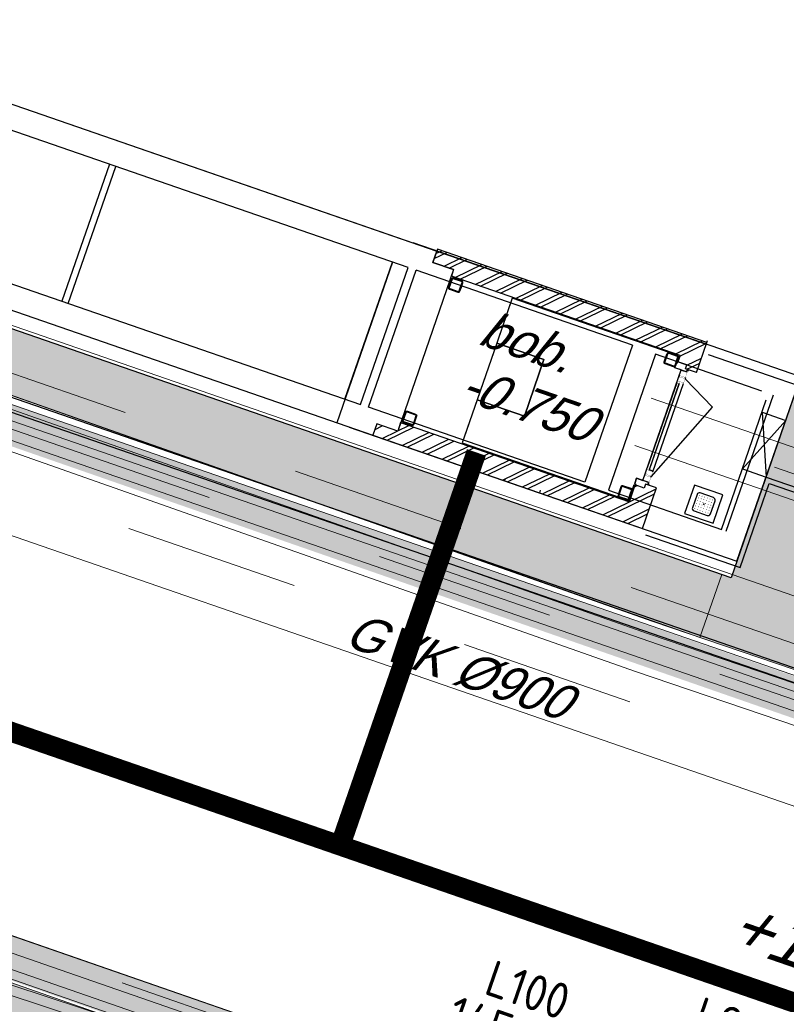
# Model space of a CAD drawing. Header units: metres. Extents: x 128615 to 129083, y 455669 to 456034.
# Tile 87 of 158: x 128803 to 128810, y 455838 to 455848. Entities that reach past the tile are written whole.
import ezdxf
from ezdxf.enums import TextEntityAlignment as Align
from ezdxf.lldxf.tags import DXFTag

# ---------------------------------------------------------------- set-up
doc = ezdxf.new("R2010")
doc.units = ezdxf.units.M
for name, pattern in [('DASHED', [19.05, 12.7, -6.35]), ('RI-AWZI_PROCESLEIDING', [18.45, 6, -1.8, 1.75, -1.8, 1.75, -1.8, 1.75, -1.8]), ('RI-AWZI_SLIBLEIDING', [11, 5, -3, 0, -3]), ('RI-AWZI_TERREINRIOLERING', [19.8, 6, -1.8, 2.4, -1.8, 1.8, -1.8, 2.4, -1.8])]:
    doc.linetypes.add(name, pattern=pattern)
for name, color, linetype, lineweight in [('B-CO-BC-BETONVORM-G', 50, 'Continuous', 18), ('B-WE-OG-HOOGTELIJN-G', 7, 'Continuous', 18), ('B-XX-GR-HAAG-G', 90, 'GR-HAAG1', 13), ('B-XX-KL-ELEKTRA-T25_HDSR', 7, 'Continuous', 35), ('B-XX-RI-AWZI_PROCESLEIDING-G', 30, 'RI-AWZI_PROCESLEIDING', 18), ('B-XX-RI-AWZI_SLIBLEIDING-G', 40, 'RI-AWZI_SLIBLEIDING', 18), ('B-XX-RI-AWZI_TERREINRIOLERING-G', 10, 'RI-AWZI_TERREINRIOLERING', 18), ('B-XX-VH-BESTRATING-V', 1, 'Continuous', 18), ('B-XX-VH-VERHARDING-V', 1, 'Continuous', 18)]:
    doc.layers.add(name, color=color, linetype=linetype, lineweight=lineweight)
for name, color, linetype in [('B-ME-IE-VERLICHTING-G', 1, 'Continuous'), ('B-XX-GR-GRAS-G', 90, 'Continuous'), ('B-XX-GR-KRUIDEN-G', 98, 'Continuous'), ('B-XX-KL-ELEKTRA-G_HDSR', 190, 'HDSR_Elektra'), ('B-XX-OG-BEBOUWING-G', 1, 'Continuous'), ('B-XX-RI-AWZI_BEDRIJFSWATER-G_HDSR', 150, 'HDSR_Bedrijfswater'), ('B-XX-RI-AWZI_PROCESLEIDING-T25_HDSR', 7, 'Continuous')]:
    doc.layers.add(name, color=color, linetype=linetype)
doc.styles.add('BURO-018', font='Isocp.shx', dxfattribs={"height": 360})
doc.styles.add('BURO-025', font='Isocp.shx', dxfattribs={"height": 500})
doc.styles.get("Standard").update_dxf_attribs({"font": 'arial.ttf'})
doc.styles.add('TAUW-ISOCP', font='tcb_isocp.shx')
doc.styles.add('tcb_isocp', font='tcb_isocp.shx')
doc.linetypes.add('GR-HAAG1', pattern='A,6,[176,NLCS.SHX,S=0.125,R=0,X=0,Y=0],-2', length=8)
tags = doc.linetypes.add('HDSR_Bedrijfswater', pattern='A,25,-2,["BW",Standard,S=1.5,R=0,X=0,Y=-0.75],-5', length=32).pattern_tags.tags
tags[6] = DXFTag(74, 10)
tags = doc.linetypes.add('HDSR_Elektra', pattern='A,25,-2,["E",Standard,S=1.5,R=0,X=0,Y=-0.75],-4', length=31).pattern_tags.tags
tags[6] = DXFTag(74, 10)

# ---------------------------------------------------------------- blocks, each defined once
blk = doc.blocks.new('111304D')
at = {"color": 0, "linetype": 'Continuous'}
for p, q in [((-3, 9.982), (-3, 7.482)), ((-3, 8.732), (1.5, 6.134)), ((-1.5, 8.5), (1.5, 8.5)), ((0, 1), (0, 8.5)), ((1.5, 5.134), (-1.5, 6.866)), ((1.5, 4.134), (-1.5, 5.866)), ((1.5, 3.134), (-1.5, 4.866)), ((1.5, 2.134), (-1.5, 3.866))]:
    blk.add_line(p, q, dxfattribs=at)
at = {"color": 0, "linetype": 'Continuous', "const_width": 0.5}
blk.add_lwpolyline([(-1.683, 7.116, 1), (-2.183, 7.116, 1)], format="xyb", close=True, dxfattribs=at)
at = {"color": 0, "linetype": 'Continuous'}
blk.add_circle((-1.933, 7.116), 0.5, dxfattribs=at)
blk.add_arc((0, 10), 1.5, 180, 0, dxfattribs=at)
at = {"color": 0, "linetype": 'Continuous', "style": 'BURO-018', "flags": 1}
blk.add_attdef('E_MATCODE', text='', height=1.8, rotation=262.5837, dxfattribs=at).set_placement((-436086809.669, 176092602.943), align=Align.MIDDLE)
at = {"color": 0, "linetype": 'Continuous', "style": 'BURO-018'}
for tag, p in [('E_GKAST', (0, 15.5)), ('E_GROEP', (0, 12.5)), ('E_SGROEP', (4.5, 12.5))]:
    blk.add_attdef(tag, text='', height=1.8, dxfattribs=at).set_placement(p, align=Align.MIDDLE)
at = {"color": 0, "linetype": 'Continuous', "style": 'BURO-018', "flags": 1}
blk.add_attdef('E_VERMCODE', text='', height=1.8, dxfattribs=at).set_placement((13, 12.5), align=Align.MIDDLE)
blk = doc.blocks.new('E00172')
at = {"color": 0, "linetype": 'Continuous', "const_width": 0.5}
blk.add_lwpolyline([(-2.5, 0.75), (2.5, 0.75)], dxfattribs=at)
at = {"color": 0, "linetype": 'Continuous'}
blk.add_circle((0, 3.5), 2.5, dxfattribs=at)
at = {"color": 0, "linetype": 'Continuous', "style": 'BURO-018'}
for tag, p in [('E_GKAST', (0, 11.5)), ('E_GROEP', (0, 8.5)), ('E_SGROEP', (4.5, 8.5)), ('E_ARMCODE', (0, 3.5)), ('E_SLET', (4.5, 2.5))]:
    blk.add_attdef(tag, text='', height=1.8, dxfattribs=at).set_placement(p, align=Align.MIDDLE)

msp = doc.modelspace()

# ---------------------------------------------------------------- hatches: boundary and pattern name
at = {"layer": 'B-XX-GR-GRAS-G'}
h = msp.add_hatch(dxfattribs=at)
h.set_pattern_fill('CROSS', color=256, scale=0.1, angle=-116.56329, style=0)
h.set_pattern_definition([(340.90658, (128738.9979, 455858.1423), (0.8077809, 0.392352), [0.3175, -0.9525]), (70.90658, (128739.096, 455857.94034), (-0.392352, 0.8077809), [0.3175, -0.9525])])
h.paths.add_polyline_path([(128845.8675, 455784.6486), (128847.5685, 455784.0598), (128847.7648, 455784.6268), (128846.0638, 455785.2156)])
h.paths.add_polyline_path([(128967.1056, 455860.4144), (128969.421, 455866.8918), (128880.9007, 455904.4097), (128810.0578, 455927.1028), (128808.0816, 455921.3937), (128811.586, 455919.9882), (128842.944, 455909.6013), (128874.3253, 455899.2846), (128897.3942, 455890.0888), (128932.2499, 455875.2516), (128958.9785, 455863.8749)])
edge = h.paths.add_edge_path()
edge.add_line((128984.0843, 455804.1851), (128953.5144, 455822.3927))
edge.add_line((128953.5144, 455822.3927), (128931.0818, 455759.6371))
edge.add_line((128931.0818, 455759.6371), (128923.6913, 455762.2049))
edge.add_line((128923.6913, 455762.2049), (128914.027, 455765.5502))
edge.add_line((128914.027, 455765.5502), (128897.8456, 455770.6508))
edge.add_line((128897.8456, 455770.6508), (128884.7246, 455774.2574))
edge.add_line((128884.7246, 455774.2574), (128872.5483, 455777.8538))
edge.add_line((128872.5483, 455777.8538), (128866.0796, 455781.0476))
edge.add_line((128866.0796, 455781.0476), (128866.0213, 455781.0678))
edge.add_line((128866.0213, 455781.0678), (128863.5642, 455773.7248))
edge.add_line((128863.5642, 455773.7248), (128871.5286, 455771.3054))
edge.add_line((128871.5286, 455771.3054), (128871.6723, 455771.4107))
edge.add_arc((128873.3846, 455770.3693), 2.0041, 78.24945, 148.69514, ccw=False)
edge.add_line((128873.7928, 455772.3314), (128875.0822, 455772.0165))
edge.add_line((128875.0822, 455772.0165), (128927.2956, 455757.613))
edge.add_line((128927.2956, 455757.613), (128956.8956, 455749.1706))
edge.add_line((128956.8956, 455749.1706), (128984.0843, 455804.1851))
at = {"layer": 'B-XX-GR-HAAG-G'}
h = msp.add_hatch(dxfattribs=at)
h.set_pattern_fill('ANGLE', color=256, scale=0.04, angle=-19.09342, style=0)
h.set_pattern_definition([(78.37646, (128738.99792, 455858.1423), (-0.2736702, 0.05629363), [0.2032, -0.0762]), (168.37646, (128738.99792, 455858.1423), (-0.05629363, -0.2736702), [0.2032, -0.0762])])
edge = h.paths.add_edge_path()
edge.add_line((128824.056, 455861.244), (128824.3252, 455861.9975))
edge.add_line((128824.3252, 455861.9975), (128807.4128, 455867.9094))
edge.add_line((128807.4128, 455867.9094), (128807.5845, 455867.0019))
edge.add_line((128807.5845, 455867.0019), (128824.0566, 455861.2438))
edge.add_line((128911.0525, 455830.6926), (128923.873, 455826.2244))
edge.add_line((128923.873, 455826.2244), (128926.9523, 455825.1513))
edge.add_line((128926.9523, 455825.1513), (128927.2239, 455825.9444))
edge.add_line((128927.2239, 455825.9444), (128912.0314, 455831.2301))
edge.add_line((128912.0314, 455831.2301), (128911.0524, 455830.6923))
at = {"layer": 'B-XX-GR-KRUIDEN-G'}
h = msp.add_hatch(dxfattribs=at)
h.set_pattern_fill('SWAMP', color=256, scale=0.2, angle=-116.56329, style=0)
h.set_pattern_definition([(340.9066, (128738.998, 455858.1423), (3.83935, 3.326516), [0.635, -4.445]), (70.9066, (128739.298, 455858.0384), (-0.96118, 4.98823), [0.3175, -8.48132]), (70.9066, (128739.373, 455858.0125), (-0.96118, 4.98823), [0.254, -8.54482]), (70.9066, (128739.223, 455858.0644), (-0.96118, 4.98823), [0.254, -8.54482]), (40.9066, (128739.448, 455857.9865), (-0.96117, 4.98823), [0.2032, -4.8768]), (100.9066, (128739.148, 455858.0904), (-4.80052, 1.66172), [0.2032, -4.8768])])
edge = h.paths.add_edge_path()
edge.add_line((128948.4118, 455833.458), (128948.6455, 455826.0783))
edge.add_line((128948.6455, 455826.0783), (128943.9096, 455812.3967))
edge.add_line((128943.9096, 455812.3967), (128941.3889, 455813.2785))
edge.add_line((128941.3889, 455813.2785), (128942.134, 455815.431))
edge.add_arc((128932.7453, 455818.8885), 10.0051, -20.21683, 71.17534)
edge.add_line((128935.9736, 455828.3584), (128892.186, 455843.5793))
edge.add_arc((128893.6953, 455847.9211), 4.5966, -157.04284, -109.16785, ccw=False)
edge.add_arc((128894.4308, 455848.2326), 5.3954, 162.51127, 202.95716, ccw=False)
edge.add_line((128889.2848, 455849.8541), (128901.8558, 455885.6736))
edge.add_line((128901.8558, 455885.6736), (128887.2243, 455890.7226))
edge.add_line((128887.2243, 455890.7226), (128887.1818, 455890.5997))
edge.add_line((128887.1818, 455890.5997), (128874.5146, 455895.1036))
edge.add_line((128874.5146, 455895.1036), (128873.5284, 455892.2545))
edge.add_arc((128867.2807, 455871.9955), 21.2004, 72.86074, 176.43586)
edge.add_line((128846.1213, 455873.3135), (128835.0104, 455877.1888))
edge.add_arc((128817.5916, 455889.2204), 21.1701, -34.63405, -24.22744)
edge.add_line((128836.8972, 455880.5331), (128837.0847, 455880.5151))
edge.add_line((128837.0847, 455880.5151), (128838.2442, 455883.7951))
edge.add_line((128838.2442, 455883.7951), (128838.0851, 455883.911))
edge.add_arc((128817.5916, 455889.2204), 21.1701, -14.52468, 21.05836)
edge.add_line((128837.3479, 455896.8273), (128838.4438, 455897.4513))
edge.add_line((128838.4438, 455897.4513), (128836.9197, 455900.5194))
edge.add_line((128836.9197, 455900.5194), (128835.8291, 455899.9707))
edge.add_arc((128817.5916, 455889.2204), 21.1701, 30.51774, 65.77256)
edge.add_line((128826.279, 455908.526), (128826.2969, 455908.7136))
edge.add_line((128826.2969, 455908.7136), (128823.017, 455909.8731))
edge.add_line((128823.017, 455909.8731), (128822.901, 455909.714))
edge.add_arc((128817.5916, 455889.2204), 21.1701, 75.47532, 155.58736)
edge.add_line((128798.3142, 455897.9702), (128798.1176, 455897.9799))
edge.add_line((128798.1176, 455897.9799), (128797.7212, 455896.8585))
edge.add_line((128797.7212, 455896.8585), (128793.8072, 455898.2134))
edge.add_arc((128775.6532, 455909.0573), 21.1462, -30.85117, -24.45064)
edge.add_line((128794.9029, 455900.3047), (128795.4902, 455900.2458))
edge.add_line((128795.4902, 455900.2458), (128796.7021, 455903.7468))
edge.add_line((128796.7021, 455903.7468), (128796.1976, 455904.0487))
edge.add_arc((128775.6532, 455909.0573), 21.1462, -13.70125, 21.18853)
edge.add_line((128795.3698, 455916.7004), (128797.9082, 455917.9559))
edge.add_line((128797.9082, 455917.9559), (128796.4067, 455921.1223))
edge.add_line((128796.4067, 455921.1223), (128793.8363, 455919.8526))
edge.add_arc((128775.6532, 455909.0573), 21.1462, 30.6974, 65.54936)
edge.add_line((128784.4058, 455928.3071), (128784.4647, 455928.8944))
edge.add_line((128784.4647, 455928.8944), (128780.9637, 455930.1062))
edge.add_line((128780.9637, 455930.1062), (128780.6618, 455929.6018))
edge.add_arc((128775.6532, 455909.0573), 21.1462, 76.29875, 155.50955)
edge.add_line((128756.4095, 455917.8233), (128755.8262, 455917.898))
edge.add_line((128755.8262, 455917.898), (128754.6142, 455914.3971))
edge.add_line((128754.6142, 455914.3971), (128755.1122, 455914.0803))
edge.add_arc((128775.6532, 455909.0573), 21.1462, 166.25894, 191.70438)
edge.add_line((128754.9467, 455904.7676), (128751.1986, 455903.6585))
edge.add_line((128751.1986, 455903.6585), (128751.1174, 455903.9197))
edge.add_line((128751.1174, 455903.9197), (128741.497, 455907.2999))
edge.add_line((128741.497, 455907.2999), (128757.0495, 455938.299))
edge.add_line((128757.0495, 455938.299), (128795.9633, 455925.5685))
edge.add_line((128795.9633, 455925.5685), (128808.0816, 455921.3937))
edge.add_line((128808.0816, 455921.3937), (128811.586, 455919.9882))
edge.add_line((128811.586, 455919.9882), (128842.944, 455909.6013))
edge.add_line((128842.944, 455909.6013), (128874.3253, 455899.2846))
edge.add_line((128874.3253, 455899.2846), (128897.3942, 455890.0888))
edge.add_line((128897.3942, 455890.0888), (128932.2499, 455875.2516))
edge.add_line((128932.2499, 455875.2516), (128958.9785, 455863.8749))
edge.add_line((128958.9785, 455863.8749), (128948.4118, 455833.458))
h.paths.add_polyline_path([(128845.6941, 455904.4571), (128848.0856, 455905.5477), (128849.231, 455903.2377), (128848.6445, 455901.5319), (128846.8292, 455902.1678)], flags=16)
at = {"layer": 'B-XX-OG-BEBOUWING-G'}
h = msp.add_hatch(dxfattribs=at)
h.set_pattern_fill('10300013,O', color=256, scale=75.001754, angle=250.90658)
h.set_pattern_definition([(25.907, (128808.15196, 455844.74023), (-0.065537, 0.13493), []), (25.907, (128808.16931, 455844.79034), (-0.065537, 0.13493), [])])
h.paths.add_polyline_path([(128809.2838, 455844.2955), (128809.2615, 455844.2313), (128809.3513, 455844.2002), (128809.3376, 455844.1605), (128809.4463, 455844.1229), (128809.5509, 455844.4253), (128806.8577, 455845.3576), (128806.8119, 455845.2253), (128807.0198, 455845.1533), (128806.9969, 455845.0872)])
h = msp.add_hatch(dxfattribs=at)
h.set_pattern_fill('10300013,O', color=256, scale=75.001754, angle=250.90658)
h.set_pattern_definition([(25.907, (128807.63021, 455843.23294), (-0.065537, 0.13493), []), (25.907, (128807.64756, 455843.28306), (-0.065537, 0.134929), [])])
h.paths.add_polyline_path([(128808.9065, 455842.5636), (128809.0472, 455842.97), (128808.9385, 455843.0076), (128808.9248, 455842.9679), (128808.835, 455842.999), (128808.7768, 455842.8308), (128806.4898, 455843.6224), (128806.4604, 455843.5373), (128806.2525, 455843.6093), (128806.2132, 455843.4959)])
at = {"layer": 'B-XX-VH-BESTRATING-V'}
h = msp.add_hatch(dxfattribs=at)
h.set_pattern_fill('BRICK', color=256, scale=0.033071, angle=-116.50973)
h.set_pattern_definition([(340.90658, (128781.00315, 455850.76689), (0.06869295, 0.19844713), []), (70.9066, (128781.00315, 455850.7669), (-0.3968943, 0.1373859), [0.21, -0.21]), (70.9066, (128781.2016, 455850.6982), (-0.3968943, 0.1373859), [-0.21, 0.21])])
edge = h.paths.add_edge_path()
edge.add_line((128831.6127, 455838.8346), (128839.0653, 455860.4903))
edge.add_line((128839.0653, 455860.4903), (128836.3035, 455861.4413))
edge.add_line((128836.3035, 455861.4413), (128833.5416, 455862.3923))
edge.add_arc((128834.2947, 455864.4076), 2.1514, 165.75864, 249.51029, ccw=False)
edge.add_line((128832.2094, 455864.9368), (128832.723, 455866.3635))
edge.add_line((128832.723, 455866.3635), (128829.5306, 455867.496))
edge.add_line((128829.5306, 455867.496), (128825.779, 455865.6898))
edge.add_line((128825.779, 455865.6898), (128824.1893, 455861.2288))
edge.add_line((128824.1893, 455861.2288), (128829.348, 455859.4119))
edge.add_arc((128828.6821, 455857.5377), 1.989, -20.16068, 70.43999, ccw=False)
edge.add_line((128830.5492, 455856.8522), (128825.0856, 455841.0701))
edge.add_arc((128820.6004, 455842.5189), 4.7134, 246.43031, 342.09788, ccw=False)
edge.add_line((128818.7157, 455838.1987), (128794.9887, 455846.4591))
edge.add_line((128794.9887, 455846.4591), (128740.4444, 455865.383))
edge.add_arc((128742.7379, 455872.105), 7.1025, 156.74959, 251.16118, ccw=False)
edge.add_line((128736.2121, 455874.9088), (128740.8492, 455888.4475))
edge.add_arc((128747.4193, 455885.784), 7.0895, 110.50432, 157.93215, ccw=False)
edge.add_line((128744.936, 455892.4243), (128746.056, 455895.6599))
edge.add_line((128746.056, 455895.6599), (128750.9664, 455893.9602))
edge.add_line((128750.9664, 455893.9602), (128752.5279, 455898.5416))
edge.add_line((128752.5279, 455898.5416), (128752.0153, 455900.3559))
edge.add_line((128752.0153, 455900.3559), (128751.9766, 455900.3452))
edge.add_line((128751.9766, 455900.3452), (128751.0126, 455903.8188))
edge.add_line((128751.0126, 455903.8188), (128743.3041, 455906.5355))
edge.add_line((128743.3041, 455906.5355), (128719.8929, 455838.903))
edge.add_line((128719.8929, 455838.903), (128720.2713, 455838.7734))
edge.add_line((128720.2713, 455838.7734), (128743.5505, 455906.0245))
edge.add_line((128743.5505, 455906.0245), (128750.6829, 455903.5109))
edge.add_line((128750.6829, 455903.5109), (128752.1091, 455898.5528))
edge.add_line((128752.1091, 455898.5528), (128750.7174, 455894.4697))
edge.add_line((128750.7174, 455894.4697), (128745.8089, 455896.1688))
edge.add_line((128745.8089, 455896.1688), (128744.6186, 455892.7301))
edge.add_arc((128747.4193, 455885.784), 7.4895, 111.9598, 158.01775)
edge.add_line((128740.4743, 455888.5874), (128735.6522, 455874.5084))
edge.add_arc((128742.7114, 455872.076), 7.4665, 160.98711, 251.27371)
edge.add_line((128740.3143, 455865.0047), (128794.8566, 455846.0816))
edge.add_line((128794.8566, 455846.0816), (128818.5714, 455837.8253))
edge.add_arc((128820.6004, 455842.5189), 5.1134, 246.62204, 342.05062)
edge.add_line((128825.4649, 455840.9431), (128830.926, 455856.7179))
edge.add_arc((128828.6821, 455857.5377), 2.389, 339.93186, 430.45376)
edge.add_line((128829.4814, 455859.789), (128824.7008, 455861.4727))
edge.add_line((128824.7008, 455861.4727), (128826.102, 455865.4046))
edge.add_line((128826.102, 455865.4046), (128829.4605, 455867.0965))
edge.add_line((128829.4605, 455867.0965), (128832.2105, 455866.1208))
edge.add_line((128832.2105, 455866.1208), (128831.8268, 455865.0548))
edge.add_arc((128834.2947, 455864.4076), 2.5514, 165.30423, 249.63199)
edge.add_line((128833.4067, 455862.0157), (128838.5569, 455860.2423))
edge.add_line((128838.5569, 455860.2423), (128831.2322, 455838.9583))
edge.add_arc((128836.4511, 455837.3561), 5.4593, 162.93266, 251.68839)
edge.add_line((128834.7358, 455832.1732), (128868.2103, 455820.559))
edge.add_arc((128870.2435, 455825.3755), 5.228, 247.11386, 340.46106)
edge.add_line((128875.1704, 455823.627), (128882.5907, 455844.7795))
edge.add_arc((128880.2054, 455845.695), 2.555, 339.00511, 400.58118)
edge.add_line((128882.1458, 455847.357), (128879.1821, 455850.9862))
edge.add_line((128879.1821, 455850.9862), (128886.2462, 455856.9579))
edge.add_arc((128882.7728, 455860.6776), 5.0892, 313.03873, 342.06205)
edge.add_line((128887.6147, 455859.1102), (128893.0182, 455874.516))
edge.add_arc((128882.8722, 455877.7591), 10.6517, 342.27381, 419.29051)
edge.add_line((128888.3119, 455886.917), (128886.2148, 455887.8727))
edge.add_line((128886.2148, 455887.8727), (128886.1094, 455887.4784))
edge.add_line((128886.1094, 455887.4784), (128888.1746, 455886.5274))
edge.add_arc((128882.8858, 455877.76), 10.2391, -17.72326, 58.9001, ccw=False)
edge.add_line((128892.6389, 455874.6431), (128887.2356, 455859.238))
edge.add_arc((128882.7728, 455860.6776), 4.6892, 313.12878, 342.12094, ccw=False)
edge.add_line((128885.9786, 455857.2553), (128883.173, 455854.8265))
edge.add_line((128883.173, 455854.8265), (128878.5836, 455851.0867))
edge.add_line((128878.5836, 455851.0867), (128881.8391, 455847.1002))
edge.add_arc((128880.2054, 455845.695), 2.155, -21.14302, 40.70071, ccw=False)
edge.add_line((128882.2153, 455844.9177), (128877.801, 455832.3322))
edge.add_line((128877.801, 455832.3322), (128874.7932, 455823.7601))
edge.add_arc((128870.2435, 455825.3755), 4.828, 246.96541, 340.45278, ccw=False)
edge.add_line((128868.3543, 455820.9324), (128834.8639, 455832.5522))
edge.add_arc((128836.4511, 455837.3561), 5.0593, 163.00725, 251.71664, ccw=False)
h = msp.add_hatch(dxfattribs=at)
h.set_pattern_fill('AR-B88', color=256, scale=0.002, angle=-116.56329, style=0)
h.set_pattern_definition([(340.9066, (128798.84453, 455846.33596), (0.1329372, 0.3840425), []), (70.9066, (128798.84453, 455846.33596), (-0.059084, 0.4505111), [0.4064, -0.4064])])
h.paths.add_polyline_path([(128800.9946, 455848.7175), (128796.3268, 455850.3332), (128795.0222, 455846.5643), (128809.0102, 455841.634), (128809.5754, 455841.442), (128809.7931, 455842.0711), (128799.8944, 455845.4976)])
h.paths.add_polyline_path([(128809.5743, 455866.2004), (128809.266, 455865.3097), (128827.0995, 455859.1344), (128828.3012, 455858.6308), (128822.3697, 455841.3066), (128822.633, 455841.1994), (128822.3449, 455840.3579), (128822.0767, 455840.4508), (128821.9763, 455840.1576), (128810.5031, 455844.1222), (128809.5754, 455841.442), (128812.5979, 455840.4149), (128813.2057, 455842.1706), (128822.6226, 455839.0142), (128829.6008, 455859.1538), (128829.3047, 455859.2893), (128824.023, 455861.1496)])
h = msp.add_hatch(dxfattribs=at)
h.set_pattern_fill('BRICK', color=256, scale=0.033071, angle=-116.50973)
h.set_pattern_definition([(340.90658, (128778.91506, 455852.89598), (0.06869295, 0.1984471), []), (70.9066, (128778.91506, 455852.896), (-0.3968943, 0.137386), [0.21, -0.21]), (70.9066, (128779.1135, 455852.8273), (-0.3968943, 0.137386), [-0.21, 0.21])])
h.paths.add_polyline_path([(128788.2179, 455843.4947), (128787.73, 455842.0861), (128788.1088, 455841.9548), (128788.4644, 455842.9842), (128847.4561, 455822.3585), (128847.6215, 455822.8378)])
h = msp.add_hatch(dxfattribs=at)
h.set_pattern_fill('BRICK', color=256, scale=0.033071, angle=-26.50973, style=0)
h.set_pattern_definition([(70.9066, (128774.82926, 455849.38127), (-0.1984471, 0.06869295), []), (160.9066, (128774.82926, 455849.38127), (-0.137386, -0.3968943), [0.21, -0.21]), (160.9066, (128774.89796, 455849.5797), (-0.137386, -0.3968943), [-0.21, 0.21])])
h.paths.add_polyline_path([(128831.9071, 455827.7246), (128788.4644, 455842.9842), (128788.2058, 455842.2371), (128807.6732, 455835.5743), (128807.6285, 455835.1941), (128831.5835, 455826.7804)])

# ---------------------------------------------------------------- linework, layer by layer
at = {"layer": 'B-CO-BC-BETONVORM-G'}
for points in [[(128778.2245, 455854.0403), (128777.8023, 455852.8206, 0.414214), (128778.8199, 455850.7255), (128878.9896, 455816.0515, 0.414214), (128881.0847, 455817.0692), (128881.7841, 455819.0898)], [(128779.075, 455853.7459), (128778.6528, 455852.5262, 0.414214), (128779.1143, 455851.576), (128879.284, 455816.902, 0.414214), (128880.2342, 455817.3636), (128880.9337, 455819.3842)], [(128798.9472, 455853.2979), (128796.9014, 455847.3549, 0.413715), (128797.9199, 455845.2624), (128841.0915, 455830.3184, 0.414214), (128843.1866, 455831.3361), (128843.6099, 455832.5588, 0.000037), (128843.61, 455832.5591), (128849.1361, 455848.5313)], [(128799.7982, 455853.0049), (128797.7524, 455847.0619, 0.413715), (128798.2143, 455846.1128), (128841.3859, 455831.1689, 0.414214), (128842.3361, 455831.6305), (128842.7594, 455832.8532, 0.000037), (128842.7594, 455832.8533), (128848.2856, 455848.8256)], [(128862.0249, 455827.5808), (128861.5592, 455826.2329, -0.414214), (128860.9233, 455825.9236), (128808.9954, 455843.8671)], [(128862.4974, 455827.4173), (128862.0317, 455826.0696, -0.414214), (128860.76, 455825.451), (128808.8321, 455843.3945)]]:
    msp.add_lwpolyline(points, format="xyb", dxfattribs=at)
at = {"layer": 'B-XX-KL-ELEKTRA-G_HDSR', "linetype": 'DASHED', "const_width": 0.2}
msp.add_lwpolyline([(128933.2054, 455795.3196), (128740.7385, 455861.9425)], close=True, dxfattribs=at)
msp.add_lwpolyline([(128805.8859, 455839.3916), (128807.2472, 455843.3243)], dxfattribs=at)
at = {"layer": 'B-XX-OG-BEBOUWING-G'}
for p, q in [((128801.6628, 455847.1346), (128806.8511, 455845.3387)), ((128801.9098, 455847.0491), (128807.3357, 455845.1709)), ((128803.1687, 455844.8143), (128803.643, 455846.1846)), ((128810.489, 455844.0794), (128806.6149, 455845.4205)), ((128806.8577, 455845.3576), (128806.8119, 455845.2253)), ((128806.8119, 455845.2253), (128806.8511, 455845.3387)), ((128809.5509, 455844.4253), (128806.8577, 455845.3576)), ((128806.4078, 455845.2276), (128805.8517, 455843.621)), ((128805.9335, 455843.8573), (128806.4078, 455845.2276)), ((128807.0198, 455845.1533), (128806.8119, 455845.2253)), ((128806.8119, 455845.2253), (128807.0198, 455845.1533)), ((128806.0904, 455843.803), (128806.5647, 455845.1732)), ((128806.1698, 455843.7755), (128806.6441, 455845.1458)), ((128807.0198, 455845.1533), (128806.4604, 455843.5373)), ((128808.8058, 455844.3975), (128806.6441, 455845.1458)), ((128807.0198, 455845.1533), (128806.9969, 455845.0872)), ((128807.3357, 455845.1709), (128809.5444, 455844.4064)), ((128807.3357, 455845.1709), (128809.5444, 455844.4064)), ((128809.2838, 455844.2955), (128806.9969, 455845.0872)), ((128807.5858, 455844.8092), (128807.4501, 455844.417)), ((128807.4501, 455844.417), (128807.1213, 455843.4673)), ((128807.4501, 455844.417), (128807.9226, 455844.2535)), ((128809.4463, 455844.1229), (128809.5509, 455844.4253)), ((128809.5444, 455844.4064), (128809.5575, 455844.4442)), ((128808.8058, 455844.3975), (128808.3315, 455843.0272)), ((128807.9226, 455844.2535), (128807.7263, 455843.6865)), ((128809.0388, 455844.3063), (128808.5678, 455842.9454)), ((128810.1015, 455843.9384), (128809.0388, 455844.3063)), ((128809.2302, 455844.1712), (128809.2482, 455844.2232)), ((128809.2576, 455844.2199), (128809.2482, 455844.2232)), ((128809.2576, 455844.2199), (128809.2615, 455844.2313)), ((128809.2838, 455844.2955), (128809.2615, 455844.2313)), ((128809.3513, 455844.2002), (128809.2615, 455844.2313)), ((128809.3513, 455844.2002), (128809.2615, 455844.2313)), ((128809.5622, 455844.305), (128812.6552, 455843.2343)), ((128809.3483, 455844.1303), (128809.2302, 455844.1712)), ((128809.3376, 455844.1605), (128809.3513, 455844.2002)), ((128809.3376, 455844.1605), (128809.3513, 455844.2002)), ((128809.4463, 455844.1229), (128809.3376, 455844.1605)), ((128809.3483, 455844.1303), (128809.3565, 455844.154)), ((128809.2498, 455844.0216), (128808.9554, 455843.171)), ((128809.2747, 455844.0933), (128809.2706, 455844.0817)), ((128809.3361, 455844.072), (128809.3321, 455844.0604)), ((128809.6066, 455843.7773), (128809.3327, 455844.0621)), ((128809.8511, 455842.2367), (128810.489, 455844.0794)), ((128809.2737, 455844.0133), (128808.9749, 455843.15)), ((128808.9793, 455843.1628), (128809.2737, 455844.0133)), ((128809.0103, 455843.1309), (128809.3157, 455844.013)), ((128807.7263, 455843.6865), (128807.2538, 455843.85)), ((128809.6966, 455842.5547), (128810.1448, 455843.8494)), ((128809.7439, 455842.5383), (128810.2149, 455843.8991)), ((128808.3315, 455843.0272), (128806.1698, 455843.7755)), ((128808.9928, 455843.0802), (128809.6066, 455843.7773)), ((128810.1022, 455843.7265), (128810.3385, 455843.6447)), ((128810.1022, 455843.7265), (128810.1422, 455843.0777)), ((128806.4898, 455843.6224), (128806.4604, 455843.5373)), ((128806.4898, 455843.6224), (128808.7768, 455842.8308)), ((128810.3385, 455843.6447), (128809.906, 455843.1595)), ((128805.977, 455843.5777), (128809.8511, 455842.2367)), ((128806.2525, 455843.6093), (128806.2132, 455843.4959)), ((128806.2525, 455843.6093), (128806.2132, 455843.4959)), ((128806.4604, 455843.5373), (128806.2525, 455843.6093)), ((128806.4604, 455843.5373), (128806.2525, 455843.6093)), ((128806.2132, 455843.4959), (128808.9065, 455842.5636)), ((128809.0124, 455843.1371), (128808.9749, 455843.15)), ((128809.906, 455843.1595), (128810.1422, 455843.0777)), ((128807.5329, 455843.0524), (128807.5288, 455843.0405)), ((128808.8475, 455843.0656), (128808.8295, 455843.0136)), ((128808.9656, 455843.0247), (128808.8475, 455843.0656)), ((128808.9656, 455843.0247), (128808.9089, 455843.0443)), ((128808.9656, 455843.0247), (128808.9209, 455843.0401)), ((128808.9306, 455843.0993), (128808.9346, 455843.1109)), ((128808.992, 455843.0781), (128808.996, 455843.0897)), ((128810.1422, 455843.0777), (128812.2008, 455842.3651)), ((128807.8858, 455842.9456), (128807.8769, 455842.92)), ((128808.5678, 455842.9454), (128809.6966, 455842.5547)), ((128808.7768, 455842.8308), (128808.835, 455842.999)), ((128808.8389, 455843.0103), (128808.8295, 455843.0136)), ((128808.8389, 455843.0103), (128808.835, 455842.999)), ((128808.9248, 455842.9679), (128808.835, 455842.999)), ((128808.9248, 455842.9679), (128808.835, 455842.999)), ((128808.9065, 455842.5636), (128809.0472, 455842.97)), ((128808.9385, 455843.0076), (128808.9248, 455842.9679)), ((128808.9385, 455843.0076), (128808.9248, 455842.9679)), ((128808.9574, 455843.0011), (128808.9385, 455843.0076)), ((128809.0472, 455842.97), (128808.9385, 455843.0076)), ((128808.9656, 455843.0247), (128808.9574, 455843.0011)), ((128809.882, 455842.1731), (128810.1731, 455843.0141)), ((128810.1731, 455843.0141), (128812.3215, 455842.2704)), ((128808.9374, 455842.5), (128809.882, 455842.1731))]:
    msp.add_line(p, q, dxfattribs=at)
msp.add_lwpolyline([(128827.0995, 455859.1344), (128828.3012, 455858.6308), (128822.3697, 455841.3066), (128822.633, 455841.1994), (128822.3449, 455840.3579), (128822.0671, 455840.4228), (128821.9763, 455840.1576), (128811.2727, 455843.8562), (128810.5031, 455844.1222), (128809.7931, 455842.0711), (128799.8944, 455845.4976), (128800.9946, 455848.7175), (128801.1114, 455849.0547), (128800.5988, 455849.2322), (128800.5988, 455849.2322), (128800.5988, 455849.2322), (128800.949, 455850.2434), (128796.6991, 455851.7145), (128799.0447, 455858.5188), (128798.8779, 455858.6161, -0.347524), (128783.6207, 455852.1536)], format="xyb", dxfattribs=at)
for points in [[(128800.5084, 455847.2696), (128799.9524, 455845.6631), (128806.2132, 455843.4959)], [(128801.1085, 455847.0619), (128800.7447, 455847.1879), (128800.2704, 455845.8176), (128806.0904, 455843.803)], [(128806.5647, 455845.1732), (128801.581, 455846.8984)], [(128803.5797, 455846.2065), (128803.1054, 455844.8362)], [(128809.294, 455844.1491), (128809.2302, 455844.1712), (128809.2482, 455844.2232), (128809.2576, 455844.2199), (128809.2615, 455844.2313), (128809.2521, 455844.2345), (128809.2711, 455844.2894), (128807.6055, 455844.8659), (128807.4501, 455844.417)], [(128807.2538, 455843.85), (128807.105, 455843.42), (128808.7706, 455842.8435), (128808.8255, 455843.0022), (128808.835, 455842.999), (128808.8389, 455843.0103), (128808.8295, 455843.0136), (128808.8475, 455843.0656), (128808.9113, 455843.0435), (128809.294, 455844.1491)]]:
    msp.add_lwpolyline(points, dxfattribs=at)
at = {"layer": 'B-XX-OG-BEBOUWING-G', "flags": 128}
for points in [[(128807.0968, 455844.9785), (128807.1112, 455845.0201, 0.414214), (128807.1013, 455845.0404), (128807.0182, 455845.0692, 0.414214), (128806.9978, 455845.0593), (128806.969, 455844.9762, 0.414214), (128806.9789, 455844.9558), (128807.0621, 455844.927, 0.414214), (128807.0824, 455844.9369)], [(128807.0893, 455844.9811), (128807.1037, 455845.0227, 0.414214), (128807.0987, 455845.0329), (128807.0156, 455845.0616, 0.414214), (128807.0054, 455845.0567), (128806.9766, 455844.9735, 0.414214), (128806.9815, 455844.9634), (128807.0647, 455844.9346, 0.414214), (128807.0749, 455844.9395)], [(128809.138, 455844.2719), (128809.1524, 455844.3135, -0.414214), (128809.1728, 455844.3234), (128809.256, 455844.2946, -0.414214), (128809.2658, 455844.2742), (128809.2371, 455844.1911, -0.414214), (128809.2167, 455844.1812), (128809.1335, 455844.21, -0.414214), (128809.1236, 455844.2303)], [(128809.1456, 455844.2693), (128809.16, 455844.3109, -0.414214), (128809.1702, 455844.3158), (128809.2533, 455844.287, -0.414214), (128809.2583, 455844.2768), (128809.2295, 455844.1937, -0.414214), (128809.2193, 455844.1887), (128809.1362, 455844.2175, -0.414214), (128809.1312, 455844.2277)], [(128806.6356, 455843.646), (128806.6212, 455843.6044, -0.414214), (128806.6008, 455843.5945), (128806.5177, 455843.6233, -0.414214), (128806.5078, 455843.6437), (128806.5366, 455843.7269, -0.414214), (128806.5569, 455843.7367), (128806.6401, 455843.708, -0.414214), (128806.65, 455843.6876)], [(128806.628, 455843.6486), (128806.6136, 455843.6071, -0.414214), (128806.6035, 455843.6021), (128806.5203, 455843.6309, -0.414214), (128806.5154, 455843.6411), (128806.5441, 455843.7242, -0.414214), (128806.5543, 455843.7292), (128806.6375, 455843.7004, -0.414214), (128806.6424, 455843.6902)], [(128808.6768, 455842.9394), (128808.6624, 455842.8979, 0.414214), (128808.6723, 455842.8775), (128808.7555, 455842.8487, 0.414214), (128808.7758, 455842.8586), (128808.8046, 455842.9418, 0.414214), (128808.7947, 455842.9621), (128808.7116, 455842.9909, 0.414214), (128808.6912, 455842.981)], [(128808.6844, 455842.9368), (128808.67, 455842.8952, 0.414214), (128808.6749, 455842.8851), (128808.7581, 455842.8563, 0.414214), (128808.7683, 455842.8612), (128808.797, 455842.9444, 0.414214), (128808.7921, 455842.9546), (128808.7089, 455842.9833, 0.414214), (128808.6988, 455842.9784)]]:
    msp.add_lwpolyline(points, format="xyb", close=True, dxfattribs=at)
at = {"layer": 'B-XX-OG-BEBOUWING-G'}
for points in [[(128807.2538, 455843.85), (128807.7263, 455843.6865), (128807.9226, 455844.2535), (128807.4501, 455844.417)], [(128809.3284, 455842.7139), (128809.6119, 455842.6158), (128809.7101, 455842.8993), (128809.4266, 455842.9974)]]:
    msp.add_lwpolyline(points, close=True, dxfattribs=at)
at = {"layer": 'B-XX-OG-BEBOUWING-G', "const_width": 0.002}
for points in [[(128809.3588, 455844.1375), (128809.3365, 455844.0733), (128809.3368, 455844.0742), (128809.2754, 455844.0955), (128809.2918, 455844.1427), (128809.3532, 455844.1215), (128809.3588, 455844.1375)], [(128809.2564, 455844.0405), (128809.2498, 455844.0216), (128809.2737, 455844.0133), (128809.2803, 455844.0322)], [(128809.2564, 455844.0405), (128809.2672, 455844.0717), (128809.2742, 455844.0693)], [(128809.3353, 455844.0699), (128809.3113, 455844.0003), (128809.3178, 455844.0192), (128809.2564, 455844.0405)], [(128809.2754, 455844.0955), (128809.2689, 455844.0766)], [(128809.2739, 455844.0683), (128809.2782, 455844.081), (128809.3327, 455844.0621), (128809.3355, 455844.0702)], [(128809.3287, 455844.077), (128809.3258, 455844.0686), (128809.3263, 455844.0701)], [(128808.9489, 455843.1521), (128808.9381, 455843.1209), (128808.9451, 455843.1185)], [(128808.9489, 455843.1521), (128808.9554, 455843.171), (128808.9793, 455843.1628), (128808.9728, 455843.1439)], [(128808.9928, 455843.0802), (128809.0168, 455843.1498), (128809.0103, 455843.1309), (128808.9489, 455843.1521)], [(128808.9693, 455843.0126), (128808.9916, 455843.0768), (128808.9913, 455843.0759), (128808.9298, 455843.0971), (128808.9135, 455843.0499), (128808.9749, 455843.0286), (128808.9693, 455843.0126)], [(128808.9298, 455843.0971), (128808.9364, 455843.116)], [(128808.9454, 455843.1194), (128808.941, 455843.1068), (128808.9954, 455843.0879), (128808.9926, 455843.0798)], [(128808.9832, 455843.0787), (128808.9861, 455843.0871), (128808.9856, 455843.0856)]]:
    msp.add_lwpolyline(points, dxfattribs=at)
at = {"layer": 'B-XX-OG-BEBOUWING-G'}
msp.add_lwpolyline([(128809.422, 455842.7397), (128809.5543, 455842.6939, 0.414214), (128809.5861, 455842.7093), (128809.6319, 455842.8416, 0.414214), (128809.6165, 455842.8734), (128809.4842, 455842.9192, 0.414214), (128809.4524, 455842.9038), (128809.4066, 455842.7715, 0.414214)], format="xyb", close=True, dxfattribs=at)
at = {"layer": 'B-XX-OG-BEBOUWING-G', "const_width": 0.004, "flags": 128}
for points in [[(128809.4558, 455842.8434, 1), (128809.4596, 455842.842, 1)], [(128809.4649, 455842.8698, 1), (128809.4687, 455842.8685, 1)], [(128809.4741, 455842.8963, 1), (128809.4779, 455842.895, 1)], [(128809.4822, 455842.8342, 1), (128809.486, 455842.8329, 1)], [(128809.4914, 455842.8607, 1), (128809.4952, 455842.8593, 1)], [(128809.5006, 455842.8871, 1), (128809.5043, 455842.8858, 1)], [(128809.5179, 455842.8515, 1), (128809.5216, 455842.8502, 1)], [(128809.527, 455842.878, 1), (128809.5308, 455842.8766, 1)], [(128809.5443, 455842.8423, 1), (128809.5481, 455842.841, 1)], [(128809.5535, 455842.8688, 1), (128809.5573, 455842.8675, 1)], [(128809.5708, 455842.8332, 1), (128809.5746, 455842.8319, 1)], [(128809.5799, 455842.8596, 1), (128809.5837, 455842.8583, 1)], [(128809.6064, 455842.8505, 1), (128809.6102, 455842.8492, 1)], [(128809.4283, 455842.764, 1), (128809.4321, 455842.7627, 1)], [(128809.4375, 455842.7904, 1), (128809.4412, 455842.7891, 1)], [(128809.4466, 455842.8169, 1), (128809.4504, 455842.8156, 1)], [(128809.4548, 455842.7548, 1), (128809.4585, 455842.7535, 1)], [(128809.4639, 455842.7813, 1), (128809.4677, 455842.78, 1)], [(128809.4731, 455842.8077, 1), (128809.4769, 455842.8064, 1)], [(128809.4812, 455842.7457, 1), (128809.485, 455842.7443, 1)], [(128809.4904, 455842.7721, 1), (128809.4942, 455842.7708, 1)], [(128809.4995, 455842.7986, 1), (128809.5033, 455842.7973, 1)], [(128809.5077, 455842.7365, 1), (128809.5115, 455842.7352, 1)], [(128809.5087, 455842.825, 1), (128809.5125, 455842.8237, 1)], [(128809.5168, 455842.763, 1), (128809.5206, 455842.7616, 1)], [(128809.526, 455842.7894, 1), (128809.5298, 455842.7881, 1)], [(128809.5352, 455842.8159, 1), (128809.5389, 455842.8146, 1)], [(128809.5433, 455842.7538, 1), (128809.5471, 455842.7525, 1)], [(128809.5525, 455842.7803, 1), (128809.5562, 455842.7789, 1)], [(128809.5616, 455842.8067, 1), (128809.5654, 455842.8054, 1)], [(128809.5698, 455842.7446, 1), (128809.5735, 455842.7433, 1)], [(128809.5789, 455842.7711, 1), (128809.5827, 455842.7698, 1)], [(128809.5881, 455842.7976, 1), (128809.5919, 455842.7962, 1)], [(128809.5972, 455842.824, 1), (128809.601, 455842.8227, 1)], [(128809.5341, 455842.7273, 1), (128809.5379, 455842.726, 1)], [(128809.5606, 455842.7182, 1), (128809.5644, 455842.7169, 1)]]:
    msp.add_lwpolyline(points, format="xyb", close=True, dxfattribs=at)
at = {"layer": 'B-XX-OG-BEBOUWING-G'}
for centre, start, end in [((128809.365, 455844.1425), 71.47897, 194.69637), ((128809.3667, 455844.1407), 71.47897, 194.69637), ((128809.3685, 455844.1388), 71.47897, 194.69637), ((128808.9712, 455843.0048), 127.11679, 250.33419), ((128808.9737, 455843.0052), 127.11679, 250.33419), ((128808.9762, 455843.0055), 127.11679, 250.33419)]:
    msp.add_arc(centre, 0.00755, start, end, dxfattribs=at)
msp.add_point((128809.5192, 455842.8066), dxfattribs=at)
at = {"layer": 'B-XX-RI-AWZI_BEDRIJFSWATER-G_HDSR'}
msp.add_lwpolyline([(128826.8797, 455835.4705), (128746.5588, 455863.2737)], dxfattribs=at)
at = {"layer": 'B-XX-RI-AWZI_BEDRIJFSWATER-G_HDSR', "flags": 128}
msp.add_lwpolyline([(128894.1256, 455812.0808), (128777.3603, 455852.453), (128759.6238, 455858.5925), (128757.1746, 455851.5172), (128750.1374, 455831.1874), (128748.2587, 455831.8378)], dxfattribs=at)
at = {"layer": 'B-XX-RI-AWZI_PROCESLEIDING-G'}
for points in [[(128778.6497, 455853.8931), (128778.2275, 455852.6734, 0.414214), (128778.9671, 455851.1507), (128879.1368, 455816.4768, 0.414214), (128880.6595, 455817.2164), (128881.3589, 455819.237)], [(128799.3727, 455853.1514), (128797.3269, 455847.2084, 0.413715), (128798.0671, 455845.6876), (128841.2387, 455830.7437, 0.414214), (128842.7614, 455831.4833), (128843.1846, 455832.706, 0.000037), (128843.1847, 455832.7062), (128843.2221, 455832.8144)], [(128862.2612, 455827.499), (128861.7955, 455826.1512, -0.414214), (128860.8416, 455825.6873), (128808.9137, 455843.6308)]]:
    msp.add_lwpolyline(points, format="xyb", dxfattribs=at)
at = {"layer": 'B-XX-RI-AWZI_SLIBLEIDING-G', "linetype": 'Continuous'}
for points in [[(128808.1029, 455834.9388), (128808.556, 455836.248, 0.413995), (128808.4561, 455836.454), (128797.6673, 455840.2019, -0.413497), (128797.6661, 455840.2045), (128804.6002, 455860.346, 0.125562), (128804.6068, 455860.4258), (128804.131, 455863.2294)], [(128807.9517, 455834.9912), (128808.4048, 455836.3003, 0.413995), (128808.4036, 455836.3028), (128797.6149, 455840.0508, -0.413497), (128797.5148, 455840.2565), (128804.4489, 455860.3981, 0.125562), (128804.449, 455860.3991), (128803.9733, 455863.2026)]]:
    msp.add_lwpolyline(points, format="xyb", dxfattribs=at)
at = {"layer": 'B-XX-RI-AWZI_SLIBLEIDING-G'}
msp.add_lwpolyline([(128808.0273, 455834.965), (128808.4804, 455836.2741, 0.413995), (128808.4298, 455836.3784), (128797.6411, 455840.1263, -0.413497), (128797.5905, 455840.2305), (128804.5246, 455860.372, 0.125562), (128804.5279, 455860.4124), (128804.0522, 455863.216)], format="xyb", dxfattribs=at)
at = {"layer": 'B-XX-RI-AWZI_TERREINRIOLERING-G'}
for points in [[(128776.2271, 455852.6865), (128917.8513, 455803.663, -0.131652), (128919.9946, 455802.2122), (128923.8043, 455797.8152)], [(128808.1042, 455836.074), (128788.3993, 455842.5808, -0.003551), (128788.398, 455842.5813), (128777.2947, 455846.4236)]]:
    msp.add_lwpolyline(points, format="xyb", dxfattribs=at)
at = {"layer": 'B-XX-RI-AWZI_TERREINRIOLERING-G', "linetype": 'Continuous'}
msp.add_lwpolyline([(128808.1355, 455836.1689), (128788.4307, 455842.6758), (128777.3274, 455846.5181)], dxfattribs=at)
at = {"layer": 'B-XX-VH-BESTRATING-V'}
for p, q in [((128795.2433, 455846.3495), (128818.7337, 455838.2183)), ((128788.6048, 455842.9966), (128847.581, 455822.5819))]:
    msp.add_line(p, q, dxfattribs=at)
for points in [[(128752.0153, 455900.356), (128752.5279, 455898.5416), (128750.9664, 455893.9602), (128746.056, 455895.6599), (128744.936, 455892.4243, 0.209949), (128740.8492, 455888.4475), (128736.2121, 455874.9088, 0.435062), (128740.4379, 455865.3644), (128752.67, 455861.1565), (128776.4404, 455852.8856), (128794.9823, 455846.4406), (128808.9677, 455841.5112), (128818.7157, 455838.1987, 0.443492), (128825.0856, 455841.0701), (128827.7061, 455848.6433), (128830.5492, 455856.8522, 0.417287), (128829.348, 455859.4119), (128824.1893, 455861.2288), (128825.779, 455865.6898), (128827.2625, 455866.4371)], [(128752.1405, 455900.3909), (128752.664, 455898.538), (128751.0475, 455893.7953), (128746.1364, 455895.4946), (128745.0365, 455892.3228, 0.212013), (128740.971, 455888.402), (128736.3351, 455874.8666, 0.4384), (128740.5469, 455865.4644), (128752.7126, 455861.2793), (128776.4831, 455853.0084), (128795.0252, 455846.5633), (128809.0102, 455841.634), (128818.7627, 455838.32, 0.443932), (128824.9623, 455841.1113), (128827.5832, 455848.6858), (128830.4268, 455856.8959, 0.417446), (128829.3047, 455859.2893), (128824.023, 455861.1496), (128825.674, 455865.7823), (128827.2047, 455866.5577)], [(128829.4814, 455859.789, -0.416884), (128830.926, 455856.7179), (128828.0841, 455848.5125), (128825.4649, 455840.9431, -0.442244), (128818.5714, 455837.8253), (128808.8368, 455841.1332), (128794.8501, 455846.063), (128776.3089, 455852.5078)]]:
    msp.add_lwpolyline(points, format="xyb", dxfattribs=at)
for points in [[(128847.6215, 455822.8378), (128788.2179, 455843.4947), (128787.73, 455842.0861), (128788.1088, 455841.9548)], [(128788.2058, 455842.2371), (128788.4644, 455842.9842), (128811.1803, 455835.0641), (128831.9071, 455827.7246), (128831.5835, 455826.7804), (128829.1375, 455827.6279)]]:
    msp.add_lwpolyline(points, dxfattribs=at)
at = {"layer": 'B-XX-VH-BESTRATING-V', "flags": 128}
msp.add_lwpolyline([(128788.2058, 455842.2371), (128807.6732, 455835.5743), (128807.6285, 455835.1941), (128831.5835, 455826.7804), (128831.9071, 455827.7246), (128788.4644, 455842.9842)], close=True, dxfattribs=at)
at = {"layer": 'B-XX-VH-VERHARDING-V'}
msp.add_lwpolyline([(128795.0252, 455846.5633), (128809.4809, 455841.4747), (128809.6986, 455842.1038), (128799.8944, 455845.4976), (128800.9946, 455848.7175), (128790.9038, 455852.2094, -0.119982), (128784.6048, 455851.9252), (128784.0673, 455850.3723)], format="xyb", close=True, dxfattribs=at)

# ---------------------------------------------------------------- block references
at = {"layer": 'B-ME-IE-VERLICHTING-G'}
ref = msp.add_blockref('E00172', (128807.2024, 455835.5487), dxfattribs=dict(at, xscale=0.1999999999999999, yscale=0.1999999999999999, zscale=0.1999999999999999, rotation=340.8292744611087))
ref.add_attrib('E_ARMCODE', 'LM', dxfattribs={"layer": '0', "color": 2, "linetype": 'Continuous', "height": 0.5, "rotation": 340.90658, "style": 'BURO-025'}).set_placement((128807.4323, 455836.2099), align=Align.MIDDLE)
ref.add_attrib('E_SLET', 'O', dxfattribs={"layer": '0', "color": 1, "linetype": 'Continuous', "height": 0.36, "rotation": 340.90658, "style": 'BURO-018'}).set_placement((128806.66, 455836.4479), align=Align.MIDDLE)
ref.add_attrib('E_GROEP', '145-F6', dxfattribs={"layer": '0', "color": 1, "linetype": 'Continuous', "height": 0.36, "rotation": 340.90658, "style": 'BURO-018'}).set_placement((128807.6138, 455837.5104), align=Align.MIDDLE)
ref.add_attrib('E_GKAST', 'L100', dxfattribs={"layer": '0', "color": 1, "linetype": 'Continuous', "height": 0.36, "rotation": 340.90658, "style": 'BURO-018'}).set_placement((128807.7621, 455837.9474), align=Align.MIDDLE)
ref.add_attrib('E_SGROEP', 'Q6-1', dxfattribs={"layer": '0', "color": 1, "linetype": 'Continuous', "height": 0.36, "rotation": 340.90658, "style": 'BURO-018'}).set_placement((128807.5509, 455837.0868), align=Align.MIDDLE)
at = {"layer": 'B-XX-KL-ELEKTRA-T25_HDSR'}
ref = msp.add_blockref('111304D', (128808.6636, 455835.5217), dxfattribs=dict(at, xscale=0.1999999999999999, yscale=0.1999999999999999, zscale=0.1999999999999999, rotation=250.9066036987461))
ref.add_attrib('E_GROEP', 'KK4', dxfattribs={"layer": '0', "color": 1, "linetype": 'Continuous', "height": 0.36, "rotation": 340.9066, "style": 'BURO-018'}).set_placement((128811.2259, 455837.062), align=Align.MIDDLE)
ref.add_attrib('E_GKAST', 'L200', dxfattribs={"layer": '0', "color": 1, "linetype": 'Continuous', "height": 0.36, "rotation": 340.9066, "style": 'BURO-018'}).set_placement((128809.8693, 455837.5697), align=Align.MIDDLE)
ref.add_attrib('E_SGROEP', '213-F10', dxfattribs={"layer": '0', "color": 1, "linetype": 'Continuous', "height": 0.36, "rotation": 340.9066, "style": 'BURO-018'}).set_placement((128810.1995, 455837.0362), align=Align.MIDDLE)

# ---------------------------------------------------------------- texts
at = {"layer": 'B-WE-OG-HOOGTELIJN-G', "style": 'TAUW-ISOCP', "oblique": 20.00024}
msp.add_text('+1.340', height=0.5, rotation=340.90658, dxfattribs=at).set_placement((128809.7333, 455838.4085))
at = {"layer": 'B-XX-RI-AWZI_PROCESLEIDING-T25_HDSR', "style": 'tcb_isocp', "oblique": 20.00024}
for s, rotation, p in [('bob.', 340.9376, (128807.2485, 455844.4137)), ('-0.750', 340.9376, (128807.0582, 455843.8628)), ('GVK %%129900 ', 340.90658, (128805.9058, 455841.3996))]:
    msp.add_text(s, height=0.36, rotation=rotation, dxfattribs=at).set_placement(p)

doc.saveas('drawing.dxf')
